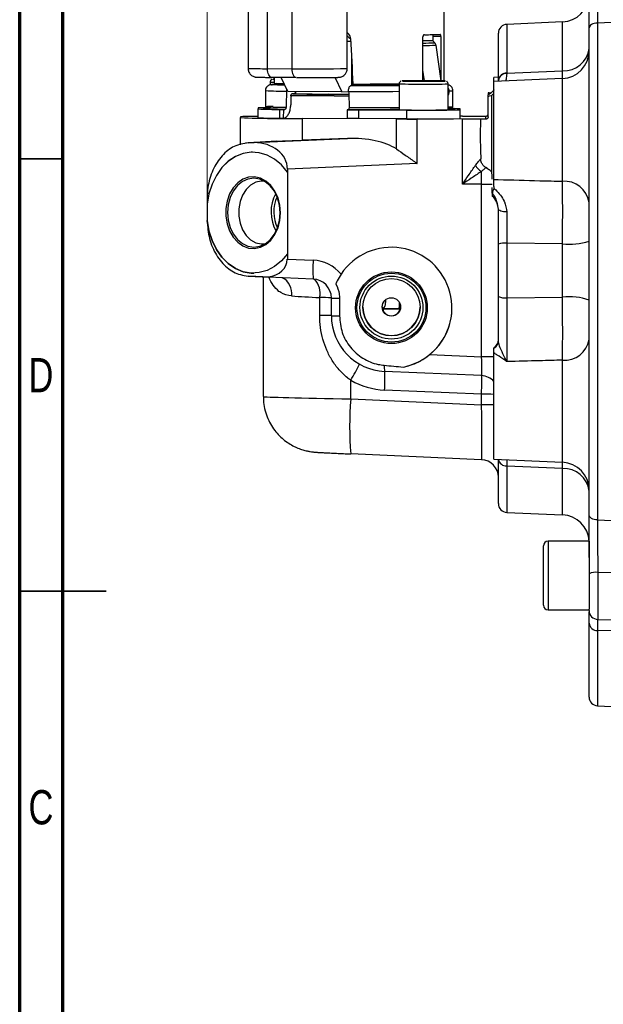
# Model space of a CAD drawing. Header units: inches. Extents: x 0.6 to 16.3, y 0.2 to 11.5.
# Tile 2 of 34: x 0.6 to 3.2, y 4 to 8.4. Entities that reach past the tile are written whole.
import ezdxf

# ---------------------------------------------------------------- set-up
doc = ezdxf.new("R2010")
doc.units = ezdxf.units.IN
doc.header["$MEASUREMENT"] = 0
doc.styles.add('SLDTEXTSTYLE0', font='TXT', dxfattribs={"width": 0.75})
doc.dimstyles.new('SLDDIMSTYLE1', dxfattribs={"dimtxt": 0.137795, "dimasz": 0.14, "dimexe": 0, "dimexo": 0.0625, "dimgap": 0.034449, "dimtad": 0, "dimdec": 1, "dimlfac": 1.5, "dimrnd": 1e-09, "dimzin": 12, "dimdsep": 46, "dimtxsty": 'SLDTEXTSTYLE0', "dimblk1": 'CLOSED', "dimblk2": 'CLOSED', "dimsah": 1, "dimcen": 0.09, "dimadec": 0, "dimazin": 3, "dimtfac": 1, "dimtdec": 1, "dimtofl": 0, "dimtmove": 0, "dimatfit": 3, "dimldrblk": 'CLOSED', "dimfxl": 0, "dimfrac": 2, "dimtolj": 1, "dimtzin": 12, "dimarcsym": 0})

# ---------------------------------------------------------------- blocks, each defined once
blk = doc.blocks.new('_Closed')
at = {"color": 0, "linetype": 'ByBlock', "lineweight": -2}
for p, q in [((-1, 0.166667), (0, 0)), ((-1, 0.166667), (-1, -0.166667)), ((0, 0), (-1, -0.166667)), ((0, 0), (-1, 0))]:
    blk.add_line(p, q, dxfattribs=at)
blk = doc.blocks.new('_D_10')
at = {"color": 7, "linetype": 'Continuous', "lineweight": 0}
for p, q in [((3.024, 10.3828), (2.982, 10.3828)), ((2.982, 10.3828), (2.982, 10.1641)), ((3.3295, 10.3828), (3.3715, 10.3828)), ((3.3715, 10.3828), (3.3715, 10.1641)), ((1.4439, 7.6488), (1.4439, 10.2237)), ((1.4439, 10.1843), (2.8612, 10.1843)), ((4.8991, 10.1843), (3.4923, 10.1843)), ((2.982, 10.1641), (3.024, 10.1641)), ((3.3715, 10.1641), (3.3295, 10.1641))]:
    blk.add_line(p, q, dxfattribs=at)
at = {"color": 7, "linetype": 'Continuous', "lineweight": 18, "xscale": 0.14, "yscale": 0.14, "rotation": 180.0000000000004}
blk.add_blockref('_Closed', (1.4439, 10.1843), dxfattribs=at)
at = {"color": 7, "linetype": 'Continuous', "lineweight": 18, "xscale": 0.14, "yscale": 0.14}
blk.add_blockref('_Closed', (4.8991, 10.1843), dxfattribs=at)
at = {"color": 7, "linetype": 'Continuous', "lineweight": 18, "char_height": 0.1378, "attachment_point": 1, "style": 'SLDTEXTSTYLE0'}
for s, insert in [('132', (3.024, 10.3417)), ('5.2', (3.0495, 10.1355))]:
    blk.add_mtext(s, dxfattribs=dict(at, insert=insert))

msp = doc.modelspace()

# ---------------------------------------------------------------- linework, layer by layer
at = {"color": 7, "linetype": 'Continuous', "lineweight": 70}
for p, q in [((0.5906, 0.1969), (0.5906, 11.4961)), ((0.7874, 0.3937), (0.7874, 11.2992))]:
    msp.add_line(p, q, dxfattribs=at)
at = {"color": 7, "linetype": 'Continuous', "lineweight": 25}
for p, q in [((2.5228, 8.1705), (2.5228, 9.0248)), ((1.6299, 8.8943), (1.6299, 8.2277)), ((1.8292, 8.8925), (1.8292, 8.2259)), ((2.0818, 8.2272), (2.0818, 8.8938)), ((3.0617, 8.4394), (2.8077, 8.4283)), ((3.3895, 8.4407), (3.2211, 8.4341)), ((3.2211, 8.4341), (3.2211, 6.1705)), ((2.0818, 8.3906), (2.0888, 8.3836)), ((2.7695, 8.1734), (2.7695, 8.3883)), ((3.1828, 6.1935), (3.1828, 8.4117)), ((2.0818, 8.3518), (2.0978, 8.3521)), ((2.4261, 8.1711), (2.4261, 8.371)), ((2.4333, 8.3811), (2.4327, 8.3811)), ((2.47, 8.3554), (2.4802, 8.344)), ((2.4719, 8.3725), (2.4719, 8.3533)), ((2.508, 8.3723), (2.4719, 8.3725)), ((2.508, 8.3723), (2.508, 8.173)), ((2.4852, 8.333), (2.5083, 8.1707)), ((3.1828, 8.2775), (3.1828, 8.2775)), ((1.7187, 8.2264), (1.8292, 8.2259)), ((2.4329, 8.1711), (2.4261, 8.2192)), ((2.8077, 8.2054), (3.0617, 8.2169)), ((1.7312, 8.1656), (1.7312, 8.1528)), ((1.8484, 8.1862), (1.7379, 8.1867)), ((1.7495, 8.1866), (1.7495, 8.1599)), ((1.8118, 8.1226), (1.7809, 8.1865)), ((1.8484, 8.1862), (1.8509, 8.1862)), ((1.9111, 8.186), (1.9323, 8.186)), ((2.0254, 8.1876), (2.0574, 8.1214)), ((2.3688, 8.1703), (2.3992, 8.1707)), ((2.3992, 8.1698), (2.3688, 8.1703)), ((2.3992, 8.1707), (2.4598, 8.1707)), ((2.3992, 8.1698), (2.3992, 8.1707)), ((2.4598, 8.1698), (2.3992, 8.1698)), ((2.4598, 8.1707), (2.4901, 8.1703)), ((2.4598, 8.1698), (2.4598, 8.1707)), ((2.4901, 8.1703), (2.4598, 8.1698)), ((2.7695, 8.1871), (2.7495, 8.1862)), ((2.7495, 8.1678), (2.7495, 8.1862)), ((3.0617, 8.1815), (2.7495, 8.1678)), ((2.7495, 7.7218), (2.7495, 8.1678)), ((2.7695, 8.183), (2.7678, 8.1686)), ((2.7695, 8.1719), (2.7695, 8.1734)), ((2.8077, 8.2054), (2.8077, 8.204)), ((1.7095, 8.1266), (1.7095, 8.0532)), ((1.7523, 8.1542), (1.7583, 8.1542)), ((1.7623, 8.1607), (1.7615, 8.1553)), ((2.0574, 8.1214), (1.8118, 8.1226)), ((1.8468, 8.1221), (1.8468, 8.1132)), ((2.0574, 8.1214), (2.0878, 8.1219)), ((2.1004, 8.1498), (2.1039, 8.1498)), ((2.3179, 8.1571), (2.3179, 8.039)), ((2.541, 8.039), (2.541, 8.1571)), ((2.5438, 8.1255), (2.5438, 8.1155)), ((2.5628, 8.0532), (2.5628, 8.1266)), ((2.7372, 8.1175), (2.7395, 8.1194)), ((1.8343, 8.1114), (1.8293, 8.1113)), ((1.8382, 8.1114), (1.8343, 8.1114)), ((2.7277, 8.1168), (2.7228, 8.116)), ((2.7228, 8.1011), (2.7228, 8.1078)), ((2.7228, 8.0063), (2.7228, 8.1011)), ((2.7277, 8.1106), (2.7372, 8.1175)), ((2.7277, 8.1168), (2.7372, 8.1175)), ((2.7372, 8.1025), (2.7277, 8.1018)), ((2.7395, 8.1044), (2.7372, 8.1025)), ((2.7395, 7.7527), (2.7395, 8.1044)), ((1.6761, 8.0474), (1.6761, 8.0432)), ((1.6761, 8.0032), (1.6761, 8.0432)), ((1.7312, 8.0544), (1.7312, 8.0474)), ((1.7755, 8.0407), (1.7918, 8.0407)), ((1.7755, 8.0008), (1.7755, 8.0407)), ((1.7918, 8.0407), (1.7898, 8.0007)), ((1.7918, 8.0407), (1.7976, 8.0408)), ((2.0864, 8.0395), (2.0806, 8.0394)), ((2.0806, 8.0394), (2.1335, 8.0387)), ((2.0806, 8.0394), (2.0817, 7.9993)), ((2.1335, 8.0387), (2.3529, 8.0377)), ((2.1335, 8.0387), (2.1335, 7.9987)), ((2.3529, 7.9977), (2.3529, 8.0377)), ((2.5961, 8.039), (2.5961, 8.0432)), ((2.5961, 7.999), (2.5961, 8.039)), ((1.5961, 8.0074), (1.5961, 8.0032)), ((1.5961, 7.8798), (1.5961, 8.0032)), ((1.7755, 8.0008), (1.7898, 8.0007)), ((1.7913, 8.0008), (1.7898, 8.0007)), ((2.3053, 7.9973), (1.8772, 7.9992)), ((1.8772, 7.9004), (1.8772, 7.9992)), ((2.1335, 7.9987), (2.0817, 7.9993)), ((2.3529, 7.9977), (2.1335, 7.9987)), ((2.3053, 7.8605), (2.3053, 7.9973)), ((2.6066, 7.997), (2.3996, 7.9971)), ((2.3996, 7.7945), (2.3996, 7.9971)), ((2.6066, 8.0097), (2.5961, 8.0097)), ((2.6066, 7.7007), (2.6066, 7.997)), ((2.6822, 8.0102), (2.7128, 8.0102)), ((2.7128, 7.9963), (2.689, 7.9963)), ((2.7128, 7.9963), (2.7128, 8.0102)), ((1.7606, 7.896), (1.6342, 7.8892)), ((1.6575, 7.89), (2.0825, 7.9084)), ((2.0825, 7.9084), (1.8772, 7.9004)), ((1.6349, 7.8892), (1.6183, 7.8874)), ((1.657, 7.8898), (1.6312, 7.8889)), ((1.6342, 7.8892), (1.6575, 7.89)), ((1.6502, 7.846), (1.6502, 7.846)), ((2.6895, 7.8137), (2.6895, 7.8149)), ((2.3996, 7.7945), (1.8089, 7.7689)), ((1.8089, 7.7689), (1.8089, 7.7552)), ((1.8089, 7.7552), (1.8089, 7.3834)), ((1.8089, 7.7552), (1.8089, 7.7552)), ((2.7421, 7.7404), (2.7395, 7.7527)), ((2.7421, 7.7227), (2.7421, 7.7404)), ((2.7495, 7.6892), (2.7495, 7.7218)), ((2.6895, 7.7006), (2.6066, 7.7007)), ((2.693, 7.7006), (2.6895, 7.7006)), ((2.693, 6.9137), (2.693, 7.7006)), ((2.7421, 7.6601), (2.7421, 7.6843)), ((2.7495, 7.6892), (2.7489, 7.682)), ((1.4439, 7.6373), (1.4439, 7.6094)), ((2.7421, 7.6601), (2.7421, 7.6457)), ((1.4439, 7.6094), (1.4439, 7.6094)), ((1.4439, 7.6094), (1.4439, 7.536)), ((2.7695, 7.5865), (2.7653, 7.6069)), ((1.4439, 7.536), (1.4439, 7.5345)), ((1.4439, 7.5345), (1.4439, 7.5345)), ((2.7695, 7.1877), (2.7695, 7.4269)), ((3.0617, 7.4277), (2.8077, 7.431)), ((2.8077, 7.431), (2.8077, 7.1829)), ((3.0617, 7.186), (3.0617, 7.4277)), ((1.8089, 7.3834), (1.8089, 7.359)), ((1.8089, 7.3834), (1.8089, 7.3834)), ((1.8089, 7.359), (1.9266, 7.3539)), ((1.6312, 7.2817), (1.6943, 7.2784)), ((1.6973, 7.2782), (1.6342, 7.2814)), ((1.6559, 7.2949), (1.6559, 7.2949)), ((1.6943, 7.2784), (1.7207, 7.2785)), ((1.6995, 7.2781), (1.6995, 6.7324)), ((1.9266, 7.268), (1.7213, 7.2771)), ((1.9561, 7.1024), (1.9561, 7.1833)), ((2.0095, 7.1005), (2.0095, 7.1814)), ((2.0462, 7.1808), (2.0462, 7.0999)), ((2.8077, 7.1829), (3.0617, 7.186)), ((2.3133, 7.1329), (2.2422, 7.1326)), ((2.3195, 7.1229), (2.3195, 7.1608)), ((2.4577, 6.9241), (2.693, 6.9137)), ((2.7495, 6.447), (2.7495, 6.9313)), ((2.693, 6.8279), (2.2517, 6.8473)), ((2.098, 6.722), (2.098, 6.8069)), ((2.693, 6.743), (2.2517, 6.7624)), ((2.693, 6.6957), (2.693, 6.743)), ((2.098, 6.722), (2.693, 6.6957)), ((2.693, 6.4449), (2.098, 6.4711)), ((2.7495, 6.447), (3.0617, 6.4333)), ((2.7695, 6.2449), (2.7695, 6.4461)), ((3.0617, 6.4047), (2.8077, 6.4163)), ((3.1828, 6.3557), (3.1828, 6.3557)), ((2.8077, 6.2049), (3.0617, 6.1938)), ((3.2211, 6.1705), (3.3895, 6.1638)), ((3.1828, 6.0733), (2.9961, 6.0733)), ((3.1828, 6.0733), (3.1828, 5.7634)), ((2.9748, 5.782), (2.9748, 6.052)), ((3.3895, 5.929), (3.2221, 5.9314)), ((2.9961, 5.7607), (3.1828, 5.7607)), ((3.1828, 5.7575), (3.1828, 5.7634)), ((3.1828, 5.3639), (3.1828, 5.6999)), ((3.2221, 5.7175), (3.3895, 5.7146)), ((3.3895, 5.6624), (3.2211, 5.6668)), ((3.2211, 5.324), (3.3895, 5.3166))]:
    msp.add_line(p, q, dxfattribs=at)
at = {"color": 8, "linetype": 'Continuous', "lineweight": 25}
for p, q in [((1.7187, 8.2264), (1.7187, 8.6618)), ((3.0617, 8.2169), (3.0617, 8.4394)), ((2.8077, 8.4283), (2.8077, 8.2054)), ((2.1012, 8.2796), (2.1012, 8.1498)), ((3.0617, 7.7134), (3.0617, 8.1815)), ((2.541, 8.1155), (2.5438, 8.1155)), ((3.0617, 6.4333), (3.0617, 6.8984)), ((2.8077, 6.4163), (2.8077, 6.2049)), ((3.0617, 6.4047), (3.062, 6.433)), ((3.0617, 6.1938), (3.0617, 6.4047)), ((2.9961, 6.0733), (2.9961, 5.7607)), ((3.2221, 5.9314), (3.2221, 5.7175)), ((3.2211, 5.6668), (3.2211, 5.324))]:
    msp.add_line(p, q, dxfattribs=at)
at = {"color": 7, "linetype": 'Continuous', "lineweight": 35}
for p, q in [((0.7874, 7.815), (0.5906, 7.815)), ((0.5906, 5.8465), (0.9843, 5.8465)), ((0.7874, 5.8465), (0.5906, 5.8465))]:
    msp.add_line(p, q, dxfattribs=at)
at = {"color": 7, "linetype": 'Continuous', "lineweight": 25, "flags": 128}
for points in [[(3.2211, 8.4341), (3.2135, 8.4335), (3.2063, 8.4321), (3.1997, 8.43), (3.1939, 8.4272), (3.1892, 8.4238), (3.1857, 8.42), (3.1835, 8.4159), (3.1828, 8.4117)], [(1.7379, 8.1867), (1.7342, 8.1874), (1.7306, 8.1896), (1.7272, 8.1933), (1.7243, 8.1982), (1.7219, 8.2042), (1.7202, 8.2111), (1.7191, 8.2186), (1.7187, 8.2264)], [(1.8292, 8.2259), (1.8296, 8.2181), (1.8307, 8.2106), (1.8325, 8.2037), (1.8349, 8.1977), (1.8378, 8.1927), (1.8411, 8.1891), (1.8447, 8.1869), (1.8484, 8.1862)], [(1.7495, 8.1789), (1.7454, 8.1788), (1.7444, 8.1787)], [(1.8488, 8.1153), (1.8464, 8.1153), (1.8414, 8.1152)], [(1.6502, 7.846), (1.6444, 7.8459), (1.608, 7.84), (1.5729, 7.826), (1.5403, 7.8043), (1.511, 7.7754), (1.4861, 7.7404), (1.4662, 7.7002), (1.452, 7.6561), (1.4439, 7.6094)], [(1.8089, 7.7552), (1.7818, 7.7878), (1.7509, 7.8139), (1.717, 7.8326), (1.6811, 7.8434), (1.6444, 7.8459), (1.608, 7.84), (1.5729, 7.826), (1.5403, 7.8042), (1.511, 7.7754), (1.4861, 7.7404), (1.4662, 7.7002), (1.452, 7.6561), (1.4439, 7.6094)], [(1.7782, 7.5695), (1.7753, 7.6047), (1.7666, 7.6382), (1.7527, 7.6686), (1.734, 7.6944), (1.7116, 7.7144), (1.6865, 7.7276), (1.6598, 7.7335), (1.6328, 7.7318), (1.6067, 7.7226), (1.5828, 7.7062), (1.5622, 7.6835), (1.5458, 7.6555), (1.5344, 7.6235), (1.5286, 7.589), (1.5286, 7.5537), (1.5344, 7.5191), (1.5458, 7.487), (1.5622, 7.4588), (1.5828, 7.4357), (1.6067, 7.419), (1.6328, 7.4094), (1.6598, 7.4073), (1.6865, 7.4128), (1.7116, 7.4257), (1.734, 7.4453), (1.7527, 7.4708), (1.7666, 7.501), (1.7753, 7.5344), (1.7782, 7.5695)], [(1.7766, 7.5696), (1.7736, 7.6045), (1.7647, 7.6377), (1.7504, 7.6676), (1.7313, 7.6926), (1.7086, 7.7114), (1.6832, 7.7232), (1.6564, 7.7273), (1.6297, 7.7236), (1.6043, 7.7122), (1.5815, 7.6937), (1.5625, 7.669), (1.5481, 7.6393), (1.5393, 7.6062), (1.5362, 7.5714), (1.5393, 7.5364), (1.5481, 7.5032), (1.5625, 7.4734), (1.5815, 7.4484), (1.6043, 7.4295), (1.6297, 7.4177), (1.6564, 7.4136), (1.6832, 7.4174), (1.7086, 7.4288), (1.7313, 7.4473), (1.7504, 7.472), (1.7647, 7.5016), (1.7736, 7.5347), (1.7766, 7.5696)], [(1.7043, 7.714), (1.6905, 7.7142), (1.6654, 7.7086), (1.6419, 7.6956), (1.6215, 7.6758), (1.6051, 7.6504), (1.5936, 7.6207), (1.5877, 7.5884), (1.5877, 7.555), (1.5936, 7.5226), (1.6051, 7.4927), (1.6215, 7.4671), (1.6419, 7.447), (1.6654, 7.4337), (1.6905, 7.4277), (1.7073, 7.428)], [(2.8075, 7.5735), (2.8, 7.5738), (2.7928, 7.5747), (2.7862, 7.5759), (2.7805, 7.5775), (2.7758, 7.5795), (2.7723, 7.5816), (2.7702, 7.584), (2.7695, 7.5865)], [(1.4439, 7.5345), (1.452, 7.4877), (1.4662, 7.4434), (1.4861, 7.4029), (1.511, 7.3675), (1.5403, 7.3383), (1.5729, 7.3161), (1.608, 7.3015), (1.6444, 7.2952), (1.6559, 7.2949)], [(1.8089, 7.3834), (1.7818, 7.3512), (1.7509, 7.3255), (1.717, 7.3073), (1.6811, 7.2971), (1.6444, 7.2952), (1.608, 7.3015), (1.5729, 7.3161), (1.5403, 7.3383), (1.511, 7.3675), (1.4861, 7.4029), (1.4662, 7.4434), (1.452, 7.4877), (1.4439, 7.5345)], [(3.2211, 6.1705), (3.2135, 6.1711), (3.2063, 6.1725), (3.1997, 6.1747), (3.1939, 6.1776), (3.1892, 6.181), (3.1857, 6.1849), (3.1835, 6.1891), (3.1828, 6.1935)]]:
    msp.add_lwpolyline(points, dxfattribs=at)
at = {"color": 8, "linetype": 'Continuous', "lineweight": 25, "flags": 128}
for points in [[(1.7444, 8.1787), (1.7454, 8.1786), (1.7495, 8.1784)], [(2.5228, 8.17), (2.5269, 8.1701), (2.5278, 8.1703)]]:
    msp.add_lwpolyline(points, dxfattribs=at)
at = {"color": 7, "linetype": 'Continuous', "lineweight": 25}
for centre, radius in [((2.2828, 7.1373), 0.1634), ((2.2828, 7.1374), 0.1569), ((2.2828, 7.1379), 0.1435), ((2.2828, 7.14), 0.1302), ((2.2828, 7.141), 0.0417)]:
    msp.add_circle(centre, radius, dxfattribs=at)
for centre, radius, start, end in [((3.0561, 8.5659), 0.1267, 272.5, 357.2683), ((2.8095, 8.3883), 0.04, 92.5, 180), ((2.3934, 11.1998), 2.8454, 270.6579, 271.5429), ((2.3937, 13.0942), 4.7133, 270.4745, 271.3535), ((3.0686, 8.3317), 0.115, 266.5338, 353.3694), ((3.0561, 8.308), 0.1267, 272.5, 0), ((2.4296, 3.6787), 4.4927, 88.7469, 91.2566), ((2.418, 14.1478), 5.9784, 269.25688, 270.10972), ((2.4479, 12.6595), 4.4902, 269.7645, 270.9558), ((2.8055, 8.1692), 0.0363, 86.463, 173.2706), ((2.8056, 8.1677), 0.0363, 86.5929, 173.4419), ((2.0944, 34.6621), 26.5589, 269.41341, 269.98749), ((2.0936, 33.6983), 25.595, 269.39366, 269.98892), ((2.0961, 33.8549), 25.7449, 269.41735, 269.98269), ((1.9587, 10.6057), 2.495, 267.4283, 270.885), ((2.1288, 36.5669), 28.4562, 269.73527, 269.91852), ((1.7252, 6.9493), 1.0992, 89.6863, 92.5601), ((1.7623, 9.4957), 1.455, 266.6064, 270.52), ((1.7461, 7.5998), 0.4549, 90.2034, 94.6246), ((2.4295, 13.182), 5.1442, 268.7575, 271.2425), ((2.4357, 15.3518), 7.3145, 269.35149, 271.25704), ((2.5446, 7.35), 0.6951, 85.7467, 90.2937), ((1.6656, 6.4427), 1.5663, 89.6163, 92.5436), ((1.8315, 14.6166), 6.6175, 267.96151, 270.39534), ((1.7623, 9.4557), 1.455, 266.6064, 270.52), ((2.4062, 31.0929), 23.0959, 269.74977, 269.98363), ((2.4328, 15.8602), 7.8629, 269.41794, 271.19058), ((2.615, 12.9185), 4.9088, 269.9016, 270.7846), ((2.6236, 5.0451), 2.9519, 88.7298, 90.3295), ((1.6362, 7.8533), 0.0359, 93.0986, 97.945), ((2.7224, 7.814), 0.0631, 205.8766, 242.1325), ((3.0709, 7.6007), 0.1131, 8.4661, 94.7105), ((1.9151, 7.5732), 0.1802, 152.0585, 209.1332), ((1.9098, 7.5731), 0.1627, 154.6744, 206.5173), ((2.6895, 7.5855), 0.08, 0, 48.8774), ((2.7985, 7.3364), 0.0951, 84.462, 107.8124), ((3.0907, 7.7386), 0.3123, 264.6573, 287.1438), ((2.4123, 7.311), 0.4876, 174.9509, 185.0491), ((1.6354, 7.3172), 0.0358, 263.2359, 268.0953), ((1.6985, 7.314), 0.0358, 263.2359, 268.0953), ((1.7223, 7.2784), 0.00164, 174.9776, 232.9022), ((1.9662, 5.9185), 1.2649, 88.0414, 90.4596), ((2.0402, 7.9176), 0.7369, 267.6082, 270.4625), ((2.7986, 7.2649), 0.0825, 249.32, 276.3574), ((3.0906, 6.9184), 0.2692, 69.9748, 96.173), ((2.2828, 7.1406), 0.1302, 180.0017, 359.9983), ((2.283, 7.1415), 0.0415, 180.1161, 0.6719), ((2.2316, 10.8319), 3.7, 270.1951, 271.2661), ((2.2828, 7.1374), 0.2756, 281.469, 359.9993), ((1.9662, 5.8376), 1.2649, 88.0414, 90.4596), ((2.0402, 7.8367), 0.7369, 267.6082, 270.4625), ((2.7295, 6.9911), 0.04, 300, 360), ((2.7301, 6.9873), 0.0394, 299.4839, 359.854), ((3.0715, 7.0106), 0.1126, 264.962, 351.0129), ((2.3463, 6.8665), 0.0965, 174.9625, 191.4724), ((2.6895, 6.748), 0.08, 41.4109, 87.5004), ((3.5777, 6.5965), 1.4851, 175.1547, 184.8453), ((2.6895, 6.3649), 0.08, 0, 87.5544), ((3.0561, 6.3068), 0.1267, 0, 87.5), ((3.068, 6.2894), 0.1155, 6.2132, 93.1625), ((2.8095, 6.2449), 0.04, 180, 267.5), ((3.0561, 6.0673), 0.1267, 2.7317, 87.5), ((2.9961, 6.052), 0.0213, 90, 180), ((3.2126, 5.8581), 0.0739, 82.6068, 113.7926), ((2.9961, 5.782), 0.0213, 180, 270), ((3.2228, 5.7575), 0.04, 180, 269), ((3.2193, 5.7034), 0.0367, 185.5921, 272.6953), ((3.2228, 5.3639), 0.04, 180, 267.5)]:
    msp.add_arc(centre, radius, start, end, dxfattribs=at)
at = {"color": 8, "linetype": 'Continuous', "lineweight": 25}
for centre, radius, start, end in [((2.3944, 11.6243), 3.2814, 270.5531, 271.4988), ((2.3878, 12.2369), 3.9051, 270.5605, 271.4292), ((1.7046, 10.2865), 2.0602, 267.9222, 270.3913), ((1.9181, 15.4686), 7.2433, 269.29743, 271.2954), ((1.7505, 8.5106), 0.3455, 266.8127, 269.8346), ((2.3407, 8.2897), 0.1198, 265.3934, 269.899), ((1.7908, 9.4864), 1.3623, 266.5783, 270.6107), ((1.7915, 8.7157), 0.5574, 265.6741, 270.3054), ((2.1376, 53.4884), 45.3656, 269.93698, 270.2277), ((2.1387, 48.3721), 40.2156, 269.95486, 270.2563), ((2.4016, 11.3526), 3.1965, 268.5002, 270.4998), ((2.4573, 11.3537), 3.1977, 269.5004, 271.4993), ((2.549, 8.2015), 0.0762, 266.1578, 280.47), ((1.7853, 9.2191), 1.1683, 266.2785, 270.874), ((2.1383, 52.9742), 44.9247, 269.93983, 270.22902), ((2.545, 8.1813), 0.1293, 268.248, 277.9242), ((1.7484, 7.2021), 0.0813, 351.9598, 62.4596), ((1.8628, 7.2028), 0.0953, 348.2093, 42.7575), ((2.6963, 0.9343), 5.9794, 89.49028, 90.03178), ((1.4389, 7.2049), 0.7699, 328.8725, 335.0777), ((1.6342, 6.8088), 0.6193, 355.7078, 3.5667), ((2.6963, 0.7636), 5.9794, 89.49028, 90.03178), ((2.6963, 0.7163), 5.9794, 89.49028, 90.03178), ((2.8059, 6.4533), 0.037, 191.1681, 272.8709)]:
    msp.add_arc(centre, radius, start, end, dxfattribs=at)
at = {"color": 7, "linetype": 'Continuous', "lineweight": 25}
for centre, major_axis, ratio, start_param, end_param in [((2.1361, 8.4952), (-0.3354, 0.337), 0.259683, 1.668707, 1.713889), ((2.1361, 11.8131), (-0.3393, 8.8574), 0.020931, 1.970031, 1.995549), ((2.1361, 11.8131), (0.3746, 9.7701), 0.020913, 1.958766, 1.966883), ((2.1361, 11.8131), (-0.3744, 9.7737), 0.020931, 1.957163, 1.965279), ((2.1361, 11.8131), (0.3394, 8.8542), 0.020913, 2.003773, 2.009168), ((2.1161, 7.9148), (0.52, 0.0227), 0.00871, 3.959109, 4.23456), ((2.082, 7.7816), (0.2676, 0.0138), 0.472715, 0.559658, 1.544506), ((1.6495, 7.7629), (0.1589, 0.0163), 0.792337, 6.202257, 7.726084), ((2.2828, 7.1371), (0.2043, -0.185), 0.999617, 6.13539, 9.57245), ((1.6998, 7.3648), (0.1084, -0.0153), 0.789558, 5.015845, 6.394153), ((1.919, 7.1807), (0.1285, -0.1163), 0.999617, 1.418529, 2.262663), ((1.7231, 7.2774), (0.04, -0.0017), 0.00871, 4.014638, 4.669136), ((1.9228, 7.1815), (0.0628, -0.0598), 0.999237, 0.760244, 2.287407), ((2.1161, 7.1783), (0.4167, -0.022), 0.008702, 3.952369, 4.318609), ((2.2628, 7.1004), (0.1921, -0.1652), 0.999746, 3.851552, 5.378715), ((2.6895, 6.9148), (-0.0035, 0.0869), 0.039589, 3.129508, 4.698402), ((3.718, 6.8695), (1.9869, -0.0867), 0.043576, 3.88308, 3.946212), ((2.2666, 7.1021), (0.2521, -0.2282), 0.999617, 4.928964, 5.404255), ((2.6895, 6.6986), (-0.0035, 0.2537), 0.013595, 3.132078, 4.700972)]:
    msp.add_ellipse(centre, major_axis=major_axis, ratio=ratio, start_param=start_param, end_param=end_param, dxfattribs=at)
at = {"color": 8, "linetype": 'Continuous', "lineweight": 25}
for centre, major_axis, ratio, start_param, end_param in [((2.6895, 6.7422), (0.0035, 0.0866), 0.039873, 4.722883, 6.136606), ((2.1161, 6.7253), (0.4167, -0.0071), 0.008724, 3.141742, 4.668905)]:
    msp.add_ellipse(centre, major_axis=major_axis, ratio=ratio, start_param=start_param, end_param=end_param, dxfattribs=at)
at = {"color": 7, "linetype": 'Continuous', "lineweight": 25}
for points, knots in [([(3.1828, 8.4117), (3.1828, 8.4158), (3.1828, 8.4373), (3.1828, 8.4794), (3.1828, 8.5417), (3.1828, 8.6099), (3.1828, 8.6567), (3.1828, 8.6805)], [0, 0, 0, 0, 0.053134, 0.273559, 0.500395, 0.745734, 1, 1, 1, 1]), ([(3.2221, 8.6742), (3.222, 8.6537), (3.2218, 8.6119), (3.2215, 8.5515), (3.2213, 8.4951), (3.2211, 8.4574), (3.2211, 8.4378), (3.2211, 8.4341)], [0, 0, 0, 0, 0.245355, 0.499632, 0.720048, 0.946872, 1, 1, 1, 1]), ([(2.0972, 8.3636), (2.0967, 8.3671), (2.0957, 8.3746), (2.0911, 8.3805), (2.0888, 8.3836)], [0, 0, 0, 0, 0.4821146, 1, 1, 1, 1]), ([(2.4327, 8.3811), (2.432, 8.3809), (2.4305, 8.3807), (2.4284, 8.3789), (2.4269, 8.3763), (2.4262, 8.3735), (2.4261, 8.3717), (2.4261, 8.371)], [0, 0, 0, 0, 0.220415, 0.440874, 0.65977, 0.874155, 1, 1, 1, 1]), ([(2.4692, 8.3824), (2.4695, 8.3823), (2.4701, 8.3821), (2.4709, 8.3803), (2.4715, 8.3777), (2.4718, 8.3749), (2.4719, 8.3731), (2.4719, 8.3725)], [0, 0, 0, 0, 0.221882, 0.44382, 0.663766, 0.878019, 1, 1, 1, 1]), ([(2.4852, 8.333), (2.4848, 8.3352), (2.4838, 8.3393), (2.4814, 8.3425), (2.4802, 8.344)], [0, 0, 0, 0, 0.527721, 1, 1, 1, 1]), ([(2.508, 8.3723), (2.5079, 8.3734), (2.5079, 8.3756), (2.5074, 8.3785), (2.5067, 8.3808), (2.5058, 8.382), (2.5053, 8.3822), (2.505, 8.3822)], [0, 0, 0, 0, 0.208585, 0.417083, 0.628009, 0.843762, 1, 1, 1, 1]), ([(1.63, 8.2277), (1.6305, 8.2228), (1.6315, 8.2128), (1.64, 8.1998), (1.6504, 8.1921), (1.6589, 8.1891), (1.6637, 8.1881), (1.6685, 8.1875), (1.6709, 8.1875), (1.6774, 8.1873), (1.6877, 8.1871), (1.7035, 8.1869), (1.7208, 8.1868), (1.733, 8.1867), (1.7379, 8.1867)], [0, 0, 0, 0, 0.076496, 0.155083, 0.233923, 0.275149, 0.295334, 0.321602, 0.413348, 0.511613, 0.63947, 0.780428, 0.913738, 1, 1, 1, 1]), ([(1.9323, 8.186), (1.9353, 8.186), (1.9424, 8.1861), (1.9553, 8.1861), (1.971, 8.1861), (1.9877, 8.1862), (2.0027, 8.1863), (2.0155, 8.1865), (2.0258, 8.1866), (2.0334, 8.1867), (2.0386, 8.1869), (2.0422, 8.187), (2.0445, 8.1871), (2.0485, 8.1877), (2.0518, 8.1884), (2.0562, 8.1897), (2.0631, 8.1928), (2.0721, 8.1998), (2.0794, 8.2117), (2.0827, 8.2221), (2.0817, 8.2272), (2.0817, 8.2275)], [0, 0, 0, 0, 0.038499, 0.089224, 0.171386, 0.252747, 0.335823, 0.417277, 0.49533, 0.568173, 0.634057, 0.691475, 0.74195, 0.760895, 0.774424, 0.791374, 0.820585, 0.871377, 0.933387, 0.996962, 1, 1, 1, 1]), ([(1.7403, 8.178), (1.7396, 8.1778), (1.7379, 8.1771), (1.735, 8.1751), (1.7326, 8.1718), (1.7312, 8.1683), (1.7314, 8.1662), (1.7315, 8.1655)], [0, 0, 0, 0, 0.154642, 0.367191, 0.612853, 0.890292, 1, 1, 1, 1]), ([(1.8542, 8.1861), (1.8588, 8.1861), (1.8687, 8.1861), (1.8878, 8.186), (1.9024, 8.186), (1.9111, 8.186)], [0, 0, 0, 0, 0.256482, 0.554245, 1, 1, 1, 1]), ([(2.327, 8.1696), (2.3263, 8.1694), (2.3245, 8.1687), (2.3217, 8.1666), (2.3193, 8.1634), (2.3179, 8.1599), (2.3181, 8.1577), (2.3181, 8.1571)], [0, 0, 0, 0, 0.154642, 0.367191, 0.612853, 0.890292, 1, 1, 1, 1]), ([(2.5409, 8.1574), (2.5408, 8.1588), (2.5406, 8.1616), (2.5386, 8.165), (2.5363, 8.1674), (2.5346, 8.1684), (2.5339, 8.1688)], [0, 0, 0, 0, 0.301254, 0.579143, 0.810172, 1, 1, 1, 1]), ([(1.7518, 8.1542), (1.7511, 8.1542), (1.7473, 8.1541), (1.7427, 8.1539), (1.7378, 8.1537), (1.7345, 8.1533), (1.7319, 8.1532), (1.7269, 8.1517), (1.7228, 8.1498), (1.7183, 8.1467), (1.7134, 8.1413), (1.7098, 8.1341), (1.7099, 8.1288), (1.7099, 8.1267)], [0, 0, 0, 0, 0.044317, 0.254776, 0.441982, 0.603287, 0.719977, 0.765415, 0.797145, 0.834491, 0.887938, 0.955598, 1, 1, 1, 1]), ([(1.7978, 8.1514), (1.7885, 8.1515), (1.7638, 8.1519), (1.7533, 8.1522), (1.7468, 8.1525)], [0, 0, 0, 0, 0.375478, 1, 1, 1, 1]), ([(1.7583, 8.1542), (1.759, 8.1543), (1.7604, 8.1544), (1.7622, 8.1556), (1.7636, 8.1573), (1.7642, 8.1592), (1.7643, 8.1604), (1.7643, 8.1608)], [0, 0, 0, 0, 0.2214, 0.442882, 0.661867, 0.875698, 1, 1, 1, 1]), ([(1.8066, 8.1333), (1.8062, 8.1317), (1.8055, 8.1288), (1.8054, 8.1256), (1.8053, 8.1242)], [0, 0, 0, 0, 0.5549651, 1, 1, 1, 1]), ([(1.847, 8.1229), (1.8466, 8.1214), (1.8459, 8.1184), (1.8439, 8.1148), (1.8412, 8.112), (1.8393, 8.1116), (1.8382, 8.1114)], [0, 0, 0, 0, 0.210108, 0.446997, 0.707707, 1, 1, 1, 1]), ([(2.0877, 8.1229), (2.0877, 8.1257), (2.0877, 8.1313), (2.0895, 8.1389), (2.0923, 8.1449), (2.0961, 8.1489), (2.0989, 8.1495), (2.1004, 8.1498)], [0, 0, 0, 0, 0.193326, 0.386531, 0.583484, 0.792871, 1, 1, 1, 1]), ([(2.1004, 8.1498), (2.1313, 8.1498), (2.1942, 8.1497), (2.2688, 8.1499), (2.3067, 8.1501), (2.317, 8.1501)], [0, 0, 0, 0, 0.414186, 0.840201, 1, 1, 1, 1]), ([(2.1039, 8.1498), (2.1043, 8.1499), (2.1051, 8.1501), (2.1061, 8.1514), (2.1068, 8.1533), (2.1071, 8.1551), (2.107, 8.1562), (2.107, 8.1565)], [0, 0, 0, 0, 0.2397809, 0.4800397, 0.705965, 0.9107387, 1, 1, 1, 1]), ([(2.5624, 8.1265), (2.5625, 8.1278), (2.5629, 8.1324), (2.5598, 8.1399), (2.5544, 8.1465), (2.5488, 8.1502), (2.5442, 8.1522), (2.5417, 8.1528), (2.5411, 8.1528), (2.541, 8.1529)], [0, 0, 0, 0, 0.085651, 0.319512, 0.532141, 0.67718, 0.797499, 0.973867, 1, 1, 1, 1]), ([(2.541, 8.1376), (2.542, 8.1354), (2.5436, 8.1315), (2.5438, 8.1273), (2.5438, 8.1255)], [0, 0, 0, 0, 0.578086, 1, 1, 1, 1]), ([(2.7495, 8.1298), (2.7493, 8.1295), (2.7487, 8.1288), (2.7456, 8.125), (2.7413, 8.1211), (2.7395, 8.1194)], [0, 0, 0, 0, 0.235891, 0.664421, 1, 1, 1, 1]), ([(1.8256, 8.1046), (1.8257, 8.1053), (1.8258, 8.1066), (1.8264, 8.1085), (1.8272, 8.11), (1.8282, 8.1111), (1.829, 8.1112), (1.8293, 8.1113)], [0, 0, 0, 0, 0.188884, 0.377609, 0.571112, 0.78002, 1, 1, 1, 1]), ([(2.5407, 8.1054), (2.5411, 8.1055), (2.5418, 8.1058), (2.5428, 8.1076), (2.5435, 8.1102), (2.5438, 8.113), (2.5438, 8.1148), (2.5438, 8.1155)], [0, 0, 0, 0, 0.219358, 0.438752, 0.656885, 0.87135, 1, 1, 1, 1]), ([(2.7228, 8.116), (2.7228, 8.1154), (2.7228, 8.1123), (2.7228, 8.1098), (2.7228, 8.1078)], [0, 0, 0, 0, 0.182085, 1, 1, 1, 1]), ([(2.7277, 8.1106), (2.7266, 8.1099), (2.7252, 8.109), (2.7233, 8.1081), (2.7228, 8.1078)], [0, 0, 0, 0, 0.695062, 1, 1, 1, 1]), ([(2.7228, 8.1011), (2.7229, 8.1011), (2.7245, 8.1015), (2.7262, 8.1017), (2.7277, 8.1018)], [0, 0, 0, 0, 0.0871523, 1, 1, 1, 1]), ([(2.7277, 8.1168), (2.7277, 8.1161), (2.7277, 8.1138), (2.7277, 8.1119), (2.7277, 8.1106)], [0, 0, 0, 0, 0.3035783, 1, 1, 1, 1]), ([(2.7395, 8.1044), (2.7409, 8.1057), (2.7449, 8.1092), (2.7484, 8.1131), (2.7491, 8.114), (2.7495, 8.1143)], [0, 0, 0, 0, 0.253985, 0.683754, 1, 1, 1, 1]), ([(1.7913, 8.0008), (1.795, 8.0016), (1.8025, 8.0032), (1.8127, 8.015), (1.8202, 8.0319), (1.8237, 8.0486), (1.8242, 8.0583), (1.8244, 8.0612)], [0, 0, 0, 0, 0.236821, 0.473943, 0.701112, 0.908165, 1, 1, 1, 1]), ([(1.8031, 8.0509), (1.803, 8.0499), (1.8029, 8.0478), (1.802, 8.0449), (1.8008, 8.0427), (1.7993, 8.0411), (1.7982, 8.0409), (1.7976, 8.0408)], [0, 0, 0, 0, 0.193325, 0.386513, 0.58389, 0.79446, 1, 1, 1, 1]), ([(2.0864, 8.0395), (2.0871, 8.0396), (2.0883, 8.0398), (2.0898, 8.0418), (2.0908, 8.0446), (2.0912, 8.0474), (2.0912, 8.049), (2.0912, 8.0495)], [0, 0, 0, 0, 0.235628, 0.471652, 0.695914, 0.902283, 1, 1, 1, 1]), ([(2.689, 7.9963), (2.6882, 7.9764), (2.6868, 7.9419), (2.6869, 7.891), (2.6888, 7.8502), (2.6893, 7.8253), (2.6895, 7.8149)], [0, 0, 0, 0, 0.331741, 0.572433, 0.820255, 1, 1, 1, 1]), ([(2.7128, 8.0102), (2.7139, 8.0103), (2.7161, 8.0105), (2.719, 8.0121), (2.7212, 8.0145), (2.7226, 8.0173), (2.7227, 8.0193), (2.7228, 8.0202)], [0, 0, 0, 0, 0.202146, 0.404171, 0.609672, 0.823738, 1, 1, 1, 1]), ([(2.7228, 8.0063), (2.7227, 8.0051), (2.7224, 8.0028), (2.7206, 7.9997), (2.7179, 7.9974), (2.7151, 7.9964), (2.7134, 7.9963), (2.7128, 7.9963)], [0, 0, 0, 0, 0.229504, 0.45928, 0.681342, 0.892477, 1, 1, 1, 1]), ([(1.6312, 7.8889), (1.6095, 7.8853), (1.5661, 7.8781), (1.5092, 7.8324), (1.467, 7.7666), (1.4465, 7.6974), (1.4445, 7.6532), (1.4439, 7.6373)], [0, 0, 0, 0, 0.219274, 0.438552, 0.657868, 0.877238, 1, 1, 1, 1]), ([(1.6575, 7.89), (1.6575, 7.89), (1.6573, 7.89), (1.6571, 7.8899), (1.657, 7.8898)], [0, 0, 0, 0, 0.0867964, 1, 1, 1, 1]), ([(2.3053, 7.8605), (2.3185, 7.8514), (2.3452, 7.8331), (2.3771, 7.8104), (2.3954, 7.7975), (2.3994, 7.7946), (2.3996, 7.7945)], [0, 0, 0, 0, 0.430662, 0.873301, 0.995871, 1, 1, 1, 1]), ([(2.6657, 7.7864), (2.6676, 7.7891), (2.6737, 7.7976), (2.6829, 7.8084), (2.6888, 7.8145), (2.6893, 7.8148), (2.6895, 7.8149)], [0, 0, 0, 0, 0.159208, 0.513833, 0.84424, 1, 1, 1, 1]), ([(2.7161, 7.7739), (2.7118, 7.7766), (2.703, 7.7818), (2.6937, 7.7946), (2.6899, 7.8059), (2.6895, 7.8127), (2.6895, 7.8137)], [0, 0, 0, 0, 0.294475, 0.58657, 0.940004, 1, 1, 1, 1]), ([(2.6066, 7.7007), (2.6066, 7.7008), (2.6156, 7.7138), (2.6347, 7.7415), (2.6544, 7.7702), (2.6645, 7.7847), (2.6657, 7.7864)], [0, 0, 0, 0, 0.003354, 0.437146, 0.931396, 1, 1, 1, 1]), ([(2.7161, 7.7772), (2.716, 7.7771), (2.7155, 7.777), (2.71, 7.7731), (2.701, 7.7659), (2.6948, 7.76), (2.693, 7.7582)], [0, 0, 0, 0, 0.170561, 0.510637, 0.854237, 1, 1, 1, 1]), ([(2.7161, 7.7739), (2.7192, 7.7723), (2.7274, 7.7681), (2.7353, 7.7603), (2.7386, 7.7543), (2.7395, 7.7527)], [0, 0, 0, 0, 0.304388, 0.816501, 1, 1, 1, 1]), ([(2.693, 7.7582), (2.6912, 7.757), (2.6765, 7.7474), (2.6476, 7.7283), (2.6198, 7.7096), (2.6067, 7.7007), (2.6066, 7.7007)], [0, 0, 0, 0, 0.068329, 0.562058, 0.996622, 1, 1, 1, 1]), ([(2.693, 7.7006), (2.693, 7.7006), (2.693, 7.7098), (2.693, 7.7281), (2.693, 7.7472), (2.693, 7.756), (2.693, 7.7582)], [0, 0, 0, 0, 0.000025, 0.42951, 0.858976, 1, 1, 1, 1]), ([(2.7495, 7.7218), (2.7561, 7.7216), (2.8258, 7.7197), (2.9298, 7.7169), (3.0272, 7.7143), (3.0617, 7.7134)], [0, 0, 0, 0, 0.064063, 0.6691, 1, 1, 1, 1]), ([(2.7489, 7.682), (2.7476, 7.6775), (2.7449, 7.6684), (2.7422, 7.663), (2.7421, 7.6605), (2.7421, 7.6601)], [0, 0, 0, 0, 0.464024, 0.926637, 1, 1, 1, 1]), ([(2.7489, 7.682), (2.7518, 7.6794), (2.7625, 7.6696), (2.7794, 7.6509), (2.7917, 7.6315), (2.8033, 7.6066), (2.8055, 7.5893), (2.8075, 7.5735)], [0, 0, 0, 0, 0.0941, 0.350179, 0.605527, 0.638067, 1, 1, 1, 1]), ([(3.0617, 7.4277), (3.0619, 7.4596), (3.0623, 7.51), (3.0624, 7.5769), (3.0623, 7.6276), (3.0621, 7.6745), (3.0618, 7.7003), (3.0617, 7.7134)], [0, 0, 0, 0, 0.297372, 0.470528, 0.648701, 0.821843, 1, 1, 1, 1]), ([(2.7695, 7.4269), (2.7695, 7.4389), (2.7695, 7.4715), (2.7695, 7.5257), (2.7695, 7.566), (2.7695, 7.5865)], [0, 0, 0, 0, 0.222692, 0.60579, 1, 1, 1, 1]), ([(2.8075, 7.5735), (2.8075, 7.5558), (2.8075, 7.5198), (2.8076, 7.4713), (2.8077, 7.4417), (2.8077, 7.431)], [0, 0, 0, 0, 0.383091, 0.777301, 1, 1, 1, 1]), ([(1.4439, 7.5345), (1.4461, 7.5065), (1.4505, 7.4501), (1.4837, 7.3745), (1.5329, 7.3168), (1.5854, 7.2874), (1.6191, 7.2832), (1.6312, 7.2817)], [0, 0, 0, 0, 0.2165446, 0.4367959, 0.6570131, 0.877176, 1, 1, 1, 1]), ([(2.0535, 7.29), (2.0473, 7.2802), (2.0381, 7.2651), (2.0316, 7.2507), (2.0295, 7.2458)], [0, 0, 0, 0, 0.659336, 1, 1, 1, 1]), ([(2.0295, 7.2458), (2.0298, 7.2452), (2.0374, 7.2312), (2.0449, 7.2092), (2.0459, 7.1873), (2.0462, 7.1808)], [0, 0, 0, 0, 0.029627, 0.710265, 1, 1, 1, 1]), ([(2.7695, 6.9872), (2.7695, 7.012), (2.7695, 7.0562), (2.7695, 7.1246), (2.7695, 7.1665), (2.7695, 7.1877)], [0, 0, 0, 0, 0.38755, 0.689398, 1, 1, 1, 1]), ([(2.8077, 7.1829), (2.8077, 7.1642), (2.8076, 7.1268), (2.8075, 7.0708), (2.8075, 7.017), (2.8075, 6.9595), (2.8076, 6.9183), (2.8077, 6.896), (2.8077, 6.8917)], [0, 0, 0, 0, 0.173088, 0.346176, 0.519262, 0.692348, 0.940801, 1, 1, 1, 1]), ([(3.0617, 6.8984), (3.0619, 6.9214), (3.0623, 6.9578), (3.0624, 7.0201), (3.0623, 7.0735), (3.0621, 7.1297), (3.0618, 7.1671), (3.0617, 7.186)], [0, 0, 0, 0, 0.297372, 0.470528, 0.648701, 0.821843, 1, 1, 1, 1]), ([(2.242, 7.1347), (2.2428, 7.1348), (2.2465, 7.1352), (2.2504, 7.1391), (2.2542, 7.146), (2.2561, 7.1547), (2.2568, 7.1641), (2.2565, 7.1702), (2.2564, 7.1731)], [0, 0, 0, 0, 0.067865, 0.313952, 0.519003, 0.685212, 0.85209, 1, 1, 1, 1]), ([(2.3191, 7.1596), (2.3191, 7.1585), (2.3191, 7.1538), (2.3188, 7.1465), (2.3179, 7.139), (2.3163, 7.1339), (2.3143, 7.1332), (2.3133, 7.1329)], [0, 0, 0, 0, 0.072924, 0.288001, 0.506656, 0.738309, 1, 1, 1, 1]), ([(2.098, 6.8069), (2.0927, 6.8107), (2.0732, 6.8248), (2.0433, 6.8541), (2.0119, 6.8965), (1.9874, 6.9434), (1.9696, 6.9939), (1.9582, 7.0473), (1.9568, 7.0841), (1.9561, 7.1024)], [0, 0, 0, 0, 0.056869, 0.211585, 0.366507, 0.522017, 0.677574, 0.838789, 1, 1, 1, 1]), ([(2.0462, 7.0999), (2.0487, 7.0743), (2.0537, 7.0231), (2.0929, 6.9551), (2.1504, 6.9041), (2.2069, 6.8806), (2.241, 6.8762), (2.2502, 6.875)], [0, 0, 0, 0, 0.230298, 0.460451, 0.689306, 0.916559, 1, 1, 1, 1]), ([(2.7495, 6.9313), (2.7495, 6.9357), (2.7495, 6.9446), (2.7495, 6.9502), (2.7495, 6.953)], [0, 0, 0, 0, 0.498587, 1, 1, 1, 1]), ([(2.8077, 6.8917), (2.8077, 6.8918), (2.8062, 6.8948), (2.7988, 6.9096), (2.7862, 6.9362), (2.7725, 6.9667), (2.7703, 6.9819), (2.7695, 6.9872)], [0, 0, 0, 0, 0.002743, 0.0926039, 0.4531872, 0.8081647, 1, 1, 1, 1]), ([(2.3376, 6.8673), (2.351, 6.8706), (2.3782, 6.8773), (2.4187, 6.8956), (2.4442, 6.9142), (2.4577, 6.9241)], [0, 0, 0, 0, 0.314445, 0.6358099, 1, 1, 1, 1]), ([(2.8077, 6.8917), (2.8076, 6.8918), (2.8046, 6.894), (2.7897, 6.9048), (2.7688, 6.9184), (2.7544, 6.928), (2.7495, 6.9313)], [0, 0, 0, 0, 0.003593, 0.142939, 0.707282, 1, 1, 1, 1]), ([(3.0617, 6.8984), (3.0272, 6.8975), (2.9426, 6.8953), (2.8579, 6.893), (2.8077, 6.8917)], [0, 0, 0, 0, 0.406811, 1, 1, 1, 1]), ([(1.6999, 6.7322), (1.7002, 6.7204), (1.7009, 6.6955), (1.7094, 6.659), (1.7229, 6.6239), (1.7405, 6.5926), (1.7613, 6.5655), (1.7841, 6.5425), (1.8082, 6.5236), (1.8326, 6.5088), (1.8564, 6.4977), (1.8785, 6.4899), (1.8974, 6.485), (1.9124, 6.4822), (1.923, 6.4807), (1.9304, 6.4799), (1.9372, 6.4793), (1.9464, 6.4786), (1.9606, 6.4778), (1.9825, 6.4766), (2.0089, 6.4752), (2.0394, 6.4737), (2.0695, 6.4723), (2.0894, 6.4714), (2.0979, 6.4711)], [0, 0, 0, 0, 0.057654, 0.122007, 0.183339, 0.24188, 0.2977, 0.350742, 0.400838, 0.447691, 0.490854, 0.529626, 0.562687, 0.587664, 0.605904, 0.621971, 0.641841, 0.674342, 0.733533, 0.788283, 0.845968, 0.902275, 0.958099, 1, 1, 1, 1]), ([(3.1828, 5.9996), (3.1828, 6.0006), (3.1828, 6.0229), (3.1828, 6.0678), (3.1828, 6.1332), (3.1828, 6.1732), (3.1828, 6.1935)], [0, 0, 0, 0, 0.014187, 0.321482, 0.654653, 1, 1, 1, 1]), ([(3.2211, 6.1705), (3.2211, 6.153), (3.2212, 6.1174), (3.2215, 6.0595), (3.2217, 6.0012), (3.2219, 5.9591), (3.2221, 5.9358), (3.2221, 5.9314)], [0, 0, 0, 0, 0.245568, 0.500116, 0.720271, 0.946794, 1, 1, 1, 1]), ([(3.1828, 5.6999), (3.1828, 5.7026), (3.1828, 5.7167), (3.1828, 5.7372), (3.1828, 5.7476), (3.1828, 5.7524)], [0, 0, 0, 0, 0.113932, 0.586579, 1, 1, 1, 1])]:
    msp.add_open_spline(points, degree=3, knots=knots, dxfattribs=at)
at = {"color": 8, "linetype": 'Continuous', "lineweight": 25}
for points, knots in [([(3.0621, 8.1831), (3.0621, 8.1844), (3.062, 8.1925), (3.0618, 8.2057), (3.0617, 8.2169)], [0, 0, 0, 0, 0.151974, 1, 1, 1, 1]), ([(2.8077, 8.204), (2.8071, 8.1949), (2.8062, 8.1818), (2.8025, 8.1728), (2.8014, 8.1701)], [0, 0, 0, 0, 0.695619, 1, 1, 1, 1]), ([(1.7468, 8.1525), (1.7455, 8.1525), (1.7343, 8.1528), (1.7331, 8.1534), (1.746, 8.154), (1.7523, 8.1542)], [0, 0, 0, 0, 0.061274, 0.537246, 1, 1, 1, 1]), ([(1.7978, 8.1515), (1.7906, 8.1516), (1.7667, 8.152), (1.7468, 8.1526), (1.7386, 8.1534), (1.7518, 8.1539), (1.7583, 8.1542)], [0, 0, 0, 0, 0.126846, 0.420553, 0.71426, 1, 1, 1, 1]), ([(2.317, 8.1502), (2.3075, 8.1502), (2.2796, 8.15), (2.2286, 8.1499), (2.1665, 8.1498), (2.1246, 8.1498), (2.1039, 8.1498)], [0, 0, 0, 0, 0.146344, 0.432104, 0.717865, 1, 1, 1, 1]), ([(1.7976, 8.0408), (1.7819, 8.041), (1.7496, 8.0414), (1.7171, 8.0421), (1.6987, 8.0428), (1.6988, 8.0436), (1.712, 8.0442), (1.7265, 8.0446), (1.7302, 8.0446)], [0, 0, 0, 0, 0.172551, 0.355385, 0.54578, 0.740193, 0.934605, 1, 1, 1, 1]), ([(2.3182, 8.0398), (2.3045, 8.0397), (2.2707, 8.0396), (2.2134, 8.0395), (2.1494, 8.0394), (2.1072, 8.0394), (2.0864, 8.0395)], [0, 0, 0, 0, 0.190689, 0.46756, 0.7382, 1, 1, 1, 1]), ([(2.5408, 8.0447), (2.5475, 8.0445), (2.5619, 8.0442), (2.5722, 8.0436), (2.574, 8.043), (2.5647, 8.0425), (2.5533, 8.0421), (2.5426, 8.0419), (2.541, 8.0418)], [0, 0, 0, 0, 0.1728682, 0.3732971, 0.5737259, 0.7718476, 0.9655104, 1, 1, 1, 1]), ([(2.693, 7.7006), (2.7032, 7.7006), (2.7217, 7.7006), (2.7358, 7.7005), (2.7421, 7.7004)], [0, 0, 0, 0, 0.55832, 1, 1, 1, 1]), ([(2.7653, 7.6069), (2.7642, 7.613), (2.7608, 7.6339), (2.7498, 7.6493), (2.7421, 7.6601)], [0, 0, 0, 0, 0.293289, 1, 1, 1, 1]), ([(1.8289, 7.1908), (1.8112, 7.1942), (1.7899, 7.1984), (1.7632, 7.2171), (1.7445, 7.2392), (1.7298, 7.2618), (1.7262, 7.2777), (1.726, 7.2786)], [0, 0, 0, 0, 0.365179, 0.437137, 0.70976, 0.982971, 1, 1, 1, 1]), ([(2.8076, 6.4444), (2.8076, 6.4397), (2.8076, 6.4324), (2.8077, 6.4206), (2.8077, 6.4163)], [0, 0, 0, 0, 0.64029, 1, 1, 1, 1]), ([(3.2216, 5.7182), (3.2215, 5.7176), (3.2214, 5.7152), (3.2213, 5.7005), (3.2211, 5.6822), (3.2211, 5.6692), (3.2211, 5.6668)], [0, 0, 0, 0, 0.111359, 0.502812, 0.905645, 1, 1, 1, 1])]:
    msp.add_open_spline(points, degree=3, knots=knots, dxfattribs=at)

# ---------------------------------------------------------------- texts
at = {"color": 7, "linetype": 'Continuous', "lineweight": 0, "char_height": 0.1562, "attachment_point": 2, "style": 'SLDTEXTSTYLE0'}
for s, insert in [('D', (0.6871, 6.9084)), ('C', (0.6873, 4.9399))]:
    msp.add_mtext(s, dxfattribs=dict(at, insert=insert))

# ---------------------------------------------------------------- dimensions: what is measured, and where the dimension line sits
at = {"color": 7, "linetype": 'Continuous', "lineweight": 18}
dim = msp.add_linear_dim(base=(4.8991, 10.1843), p1=(1.4439, 7.6094), p2=(4.8991, 10.2951), dimstyle='SLDDIMSTYLE1', dxfattribs=at)
dim.commit()
dim.dimension.update_dxf_attribs({"geometry": '_D_10', "text_midpoint": (3.1767, 10.1843), "dimtype": 160})

doc.saveas('drawing.dxf')
